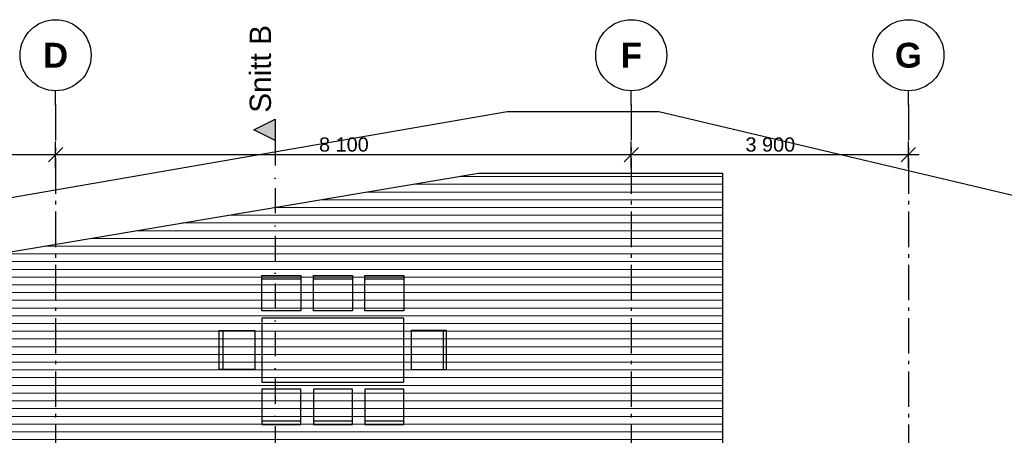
# Model space of a CAD drawing. Header units: millimetres. Extents: x 158466 to 263668, y 129175 to 189280.
# Tile 53 of 55: x 185854 to 199708, y 183430 to 189280. Entities that reach past the tile are written whole.
import ezdxf
from ezdxf.enums import TextEntityAlignment as Align

# ---------------------------------------------------------------- set-up
doc = ezdxf.new("R2010")
doc.units = ezdxf.units.MM
doc.header["$LTSCALE"] = 0.5
doc.header["$MEASUREMENT"] = 0
for name, pattern in [('Akselinje', [1500, 1000, -200, 100, -200]), ('PLINE', [0]), ('Prikk & stiplet', [1340.555525, 705.555534, -352.777767, 0, -282.222223])]:
    doc.linetypes.add(name, pattern=pattern)
for name, color, linetype in [('25-- Dekker(Nye konstruksjoner)', 7, 'Continuous'), ('68-- Inventar (løst)(Nye konstruksjoner)', 7, 'Continuous'), ('71-- Bearbeidet terreng(Nye konstruksjoner)', 7, 'Continuous'), ('822- Modullinjer(Nye konstruksjoner)', 7, 'Continuous'), ('842-M___1_100 Målsetting bygning(Nye konstruksjoner)', 7, 'Continuous'), ('852- Snittmarkør', 7, 'Continuous')]:
    doc.layers.add(name, color=color, linetype=linetype)
doc.layers.add('255- Gulvoverflate(Nye konstruksjoner)', color=7, linetype='Continuous', lineweight=0)
doc.styles.add('GENERATED_STYLE_1', font='arial.ttf')
doc.styles.add('GENERATED_STYLE_3', font='arialbd.ttf')
doc.dimstyles.new('GENERATED_STYLE__3', dxfattribs={"dimtxt": 200, "dimasz": 190, "dimexe": 0.18, "dimexo": 0.0625, "dimgap": 0, "dimtad": 1, "dimtih": 1, "dimtoh": 1, "dimdec": 0, "dimzin": 0, "dimdsep": 46, "dimtxsty": 'GENERATED_STYLE_1', "dimblk": 'ARROWHEAD_6', "dimblk1": 'ARROWHEAD_6', "dimblk2": 'ARROWHEAD_6', "dimcen": 0.09, "dimse1": 1, "dimse2": 1, "dimclrd": 256, "dimclre": 256, "dimclrt": 256, "dimadec": 1, "dimazin": 0, "dimtfac": 1, "dimtdec": 4, "dimtmove": 0, "dimatfit": 3, "dimfxl": 1, "dimtolj": 1, "dimtzin": 0, "dimarcsym": 0})

# ---------------------------------------------------------------- blocks, each defined once
blk = doc.blocks.new('Stol 06[8]_1', base_point=(191261, 184080))
at = {"layer": '68-- Inventar (løst)(Nye konstruksjoner)', "linetype": 'PLINE'}
blk.add_line((191261, 183630), (190711, 183630), dxfattribs=at)
at = {"layer": '68-- Inventar (løst)(Nye konstruksjoner)', "linetype": 'PLINE', "flags": 128}
blk.add_lwpolyline([(191261, 184080), (190711, 184080), (190711, 183580), (191261, 183580)], close=True, dxfattribs=at)
blk = doc.blocks.new('Bord rektangulært 02[9]_1', base_point=(191261, 184180))
at = {"layer": '68-- Inventar (løst)(Nye konstruksjoner)', "linetype": 'PLINE'}
for p, q in [((191261, 185080), (189261, 185080)), ((189261, 185080), (189261, 184180)), ((191261, 184180), (191261, 185080)), ((189261, 184180), (191261, 184180))]:
    blk.add_line(p, q, dxfattribs=at)
at = {"layer": '68-- Inventar (løst)(Nye konstruksjoner)', "linetype": 'PLINE', "flags": 128}
blk.add_lwpolyline([(191261, 184180), (191261, 185080), (189261, 185080), (189261, 184180)], close=True, dxfattribs=at)
blk = doc.blocks.new('Stol 06[10]_1', base_point=(189811, 184080))
at = {"layer": '68-- Inventar (løst)(Nye konstruksjoner)', "linetype": 'PLINE'}
blk.add_line((189811, 183630), (189261, 183630), dxfattribs=at)
at = {"layer": '68-- Inventar (løst)(Nye konstruksjoner)', "linetype": 'PLINE', "flags": 128}
blk.add_lwpolyline([(189811, 184080), (189261, 184080), (189261, 183580), (189811, 183580)], close=True, dxfattribs=at)
blk = doc.blocks.new('Stol 06[11]_1', base_point=(190536, 184080))
at = {"layer": '68-- Inventar (løst)(Nye konstruksjoner)', "linetype": 'PLINE'}
blk.add_line((190536, 183630), (189986, 183630), dxfattribs=at)
at = {"layer": '68-- Inventar (løst)(Nye konstruksjoner)', "linetype": 'PLINE', "flags": 128}
blk.add_lwpolyline([(190536, 184080), (189986, 184080), (189986, 183580), (190536, 183580)], close=True, dxfattribs=at)
blk = doc.blocks.new('Stol 06[12]_1', base_point=(191261, 185180))
at = {"layer": '68-- Inventar (løst)(Nye konstruksjoner)', "linetype": 'PLINE'}
blk.add_line((191261, 185630), (190711, 185630), dxfattribs=at)
at = {"layer": '68-- Inventar (løst)(Nye konstruksjoner)', "linetype": 'PLINE', "flags": 128}
blk.add_lwpolyline([(191261, 185180), (190711, 185180), (190711, 185680), (191261, 185680)], close=True, dxfattribs=at)
blk = doc.blocks.new('Stol 06[13]_1', base_point=(189811, 185180))
at = {"layer": '68-- Inventar (løst)(Nye konstruksjoner)', "linetype": 'PLINE'}
blk.add_line((189811, 185630), (189261, 185630), dxfattribs=at)
at = {"layer": '68-- Inventar (løst)(Nye konstruksjoner)', "linetype": 'PLINE', "flags": 128}
blk.add_lwpolyline([(189811, 185180), (189261, 185180), (189261, 185680), (189811, 185680)], close=True, dxfattribs=at)
blk = doc.blocks.new('Stol 06[14]_1', base_point=(190536, 185180))
at = {"layer": '68-- Inventar (løst)(Nye konstruksjoner)', "linetype": 'PLINE'}
blk.add_line((190536, 185630), (189986, 185630), dxfattribs=at)
at = {"layer": '68-- Inventar (løst)(Nye konstruksjoner)', "linetype": 'PLINE', "flags": 128}
blk.add_lwpolyline([(190536, 185180), (189986, 185180), (189986, 185680), (190536, 185680)], close=True, dxfattribs=at)
blk = doc.blocks.new('Stol 06[15]_1', base_point=(191361, 184905))
at = {"layer": '68-- Inventar (løst)(Nye konstruksjoner)', "linetype": 'PLINE'}
blk.add_line((191811, 184905), (191811, 184355), dxfattribs=at)
at = {"layer": '68-- Inventar (løst)(Nye konstruksjoner)', "linetype": 'PLINE', "flags": 128}
blk.add_lwpolyline([(191361, 184905), (191361, 184355), (191861, 184355), (191861, 184905)], close=True, dxfattribs=at)
blk = doc.blocks.new('Stol 06[16]_1', base_point=(189161, 184905))
at = {"layer": '68-- Inventar (løst)(Nye konstruksjoner)', "linetype": 'PLINE'}
blk.add_line((188711, 184905), (188711, 184355), dxfattribs=at)
at = {"layer": '68-- Inventar (løst)(Nye konstruksjoner)', "linetype": 'PLINE', "flags": 128}
blk.add_lwpolyline([(189161, 184905), (189161, 184355), (188661, 184355), (188661, 184905)], close=True, dxfattribs=at)
blk = doc.blocks.new('*D390')
at = {"layer": '842-M___1_100 Målsetting bygning(Nye konstruksjoner)', "linetype": 'PLINE', "transparency": 16777216}
for p, q in [((184259, 187480), (184059, 187280)), ((184159, 187192), (184159, 187567)), ((186459, 187480), (186259, 187280)), ((186359, 187192), (186359, 187567)), ((184159, 187380), (186359, 187380))]:
    blk.add_line(p, q, dxfattribs=at)
at = {"layer": '842-M___1_100 Målsetting bygning(Nye konstruksjoner)', "transparency": 16777216, "insert": (184916, 187420), "char_height": 200, "attachment_point": 7, "style": 'GENERATED_STYLE_1'}
blk.add_mtext('\\A1;{\\pql;\\fArial|b0|i0|c0|p0;\\W1.000000;2\xa0200}', dxfattribs=at)
blk = doc.blocks.new('ARROWHEAD_6')
at = {"linetype": 'Continuous'}
for p, q in [((0, 0), (-1, 0)), ((-0.5, -0.5), (0.5, 0.5))]:
    blk.add_line(p, q, dxfattribs=at)
blk = doc.blocks.new('*D391')
at = {"layer": '842-M___1_100 Målsetting bygning(Nye konstruksjoner)', "linetype": 'PLINE', "transparency": 16777216}
for p, q in [((186459, 187480), (186259, 187280)), ((186359, 187192), (186359, 187567)), ((194559, 187480), (194359, 187280)), ((194459, 187192), (194459, 187567)), ((186359, 187380), (194459, 187380))]:
    blk.add_line(p, q, dxfattribs=at)
at = {"layer": '842-M___1_100 Målsetting bygning(Nye konstruksjoner)', "transparency": 16777216, "insert": (190066, 187420), "char_height": 200, "attachment_point": 7, "style": 'GENERATED_STYLE_1'}
blk.add_mtext('\\A1;{\\pql;\\fArial|b0|i0|c0|p0;\\W1.000000;8\xa0100}', dxfattribs=at)
blk = doc.blocks.new('*D392')
at = {"layer": '842-M___1_100 Målsetting bygning(Nye konstruksjoner)', "linetype": 'PLINE', "transparency": 16777216}
for p, q in [((194559, 187480), (194359, 187280)), ((194459, 187192), (194459, 187567)), ((198259, 187280), (198459, 187480)), ((198359, 187192), (198359, 187567)), ((194459, 187380), (198359, 187380)), ((198359, 187380), (198509, 187380))]:
    blk.add_line(p, q, dxfattribs=at)
at = {"layer": '842-M___1_100 Målsetting bygning(Nye konstruksjoner)', "transparency": 16777216, "insert": (196066, 187420), "char_height": 200, "attachment_point": 7, "style": 'GENERATED_STYLE_1'}
blk.add_mtext('\\A1;{\\pql;\\fArial|b0|i0|c0|p0;\\W1.000000;3\xa0900}', dxfattribs=at)
blk = doc.blocks.new('Standard grid marker[257]_1', base_point=(198359, 188280))
at = {"layer": '822- Modullinjer(Nye konstruksjoner)', "linetype": 'Akselinje'}
for q in [(198359, 188280), (198359, 150688)]:
    blk.add_line((198359, 188080), q, dxfattribs=at)
at = {"layer": '822- Modullinjer(Nye konstruksjoner)', "linetype": 'PLINE'}
blk.add_circle((198359, 188780), 500, dxfattribs=at)
at = {"layer": '822- Modullinjer(Nye konstruksjoner)', "linetype": 'Akselinje'}
blk.add_point((198359, 188080), dxfattribs=at)
blk.add_point((198359, 188080), dxfattribs=at)
at = {"layer": '822- Modullinjer(Nye konstruksjoner)', "style": 'GENERATED_STYLE_3'}
for tag, p in [('AC_MarkerText_1_0', (198359, 188955)), ('AC_MarkerText_1_1', (198359, 150163))]:
    blk.add_attdef(tag, text='', height=350, dxfattribs=at).set_placement(p, align=Align.TOP_CENTER)
blk = doc.blocks.new('Standard grid marker[262]_1', base_point=(186359, 188280))
at = {"layer": '822- Modullinjer(Nye konstruksjoner)', "linetype": 'Akselinje'}
for q in [(186359, 188280), (186359, 150688)]:
    blk.add_line((186359, 188080), q, dxfattribs=at)
at = {"layer": '822- Modullinjer(Nye konstruksjoner)', "linetype": 'PLINE'}
blk.add_circle((186359, 188780), 500, dxfattribs=at)
at = {"layer": '822- Modullinjer(Nye konstruksjoner)', "linetype": 'Akselinje'}
blk.add_point((186359, 188080), dxfattribs=at)
blk.add_point((186359, 188080), dxfattribs=at)
at = {"layer": '822- Modullinjer(Nye konstruksjoner)', "style": 'GENERATED_STYLE_3'}
for tag, p in [('AC_MarkerText_1_0', (186359, 188955)), ('AC_MarkerText_1_1', (186359, 150163))]:
    blk.add_attdef(tag, text='', height=350, rotation=360, dxfattribs=at).set_placement(p, align=Align.TOP_CENTER)
blk = doc.blocks.new('Standard grid marker[263]_1', base_point=(194459, 188280))
at = {"layer": '822- Modullinjer(Nye konstruksjoner)', "linetype": 'Akselinje'}
for q in [(194459, 188280), (194459, 150688)]:
    blk.add_line((194459, 188080), q, dxfattribs=at)
at = {"layer": '822- Modullinjer(Nye konstruksjoner)', "linetype": 'PLINE'}
blk.add_circle((194459, 188780), 500, dxfattribs=at)
at = {"layer": '822- Modullinjer(Nye konstruksjoner)', "linetype": 'Akselinje'}
blk.add_point((194459, 188080), dxfattribs=at)
blk.add_point((194459, 188080), dxfattribs=at)
at = {"layer": '822- Modullinjer(Nye konstruksjoner)', "style": 'GENERATED_STYLE_3'}
for tag, p in [('AC_MarkerText_1_0', (194459, 188955)), ('AC_MarkerText_1_1', (194459, 150163))]:
    blk.add_attdef(tag, text='', height=350, rotation=360, dxfattribs=at).set_placement(p, align=Align.TOP_CENTER)

msp = doc.modelspace()

# ---------------------------------------------------------------- hatches: boundary and pattern name
at = {"layer": '255- Gulvoverflate(Nye konstruksjoner)', "linetype": 'Continuous'}
h = msp.add_hatch(dxfattribs=at)
h.set_pattern_fill('LINJER_120_MM_0001', color=256, style=0, pattern_type=2)
h.set_pattern_definition([(4e-10, (187728.6, 183369.96), (-6e-10, 108.8819), [])])
h.paths.add_polyline_path([(184327.6, 185779.6), (184341.6, 180779.6), (186072.8, 180780), (186073.2, 183279.7), (194444.9, 183279.7), (194444.9, 181587.7), (195744.9, 181587.7), (195744.9, 187117.7), (192311.2, 187117.7)])
at = {"layer": '852- Snittmarkør', "linetype": 'Continuous'}
msp.add_hatch(color=256, dxfattribs=at).paths.add_polyline_path([(189448.9, 187879.6), (189148.9, 187729.6), (189448.9, 187579.6)])

# ---------------------------------------------------------------- linework, layer by layer
at = {"layer": '25-- Dekker(Nye konstruksjoner)', "linetype": 'PLINE', "flags": 128}
msp.add_lwpolyline([(184327.6, 185779.6), (192311.2, 187117.7), (195744.9, 187117.7), (195744.9, 181587.7), (194444.9, 181587.7), (194444.9, 183279.7), (186073.2, 183279.7), (186072.8, 180780), (184341.6, 180779.6)], close=True, dxfattribs=at)
at = {"layer": '71-- Bearbeidet terreng(Nye konstruksjoner)', "linetype": 'PLINE', "flags": 128}
msp.add_lwpolyline([(158900, 173269.9), (162415, 177799.9), (167490, 181409.9), (168730, 182179.9), (170210, 182699.9), (173855.1, 184718.3), (192712.9, 187987.7), (194844.9, 187987.7), (201770.2, 186349.4), (200978.9, 150987.7), (172708.1, 150987.7)], dxfattribs=at)
at = {"layer": '852- Snittmarkør', "linetype": 'Prikk & stiplet'}
msp.add_line((189448.9, 187579.6), (189448.9, 151137.7), dxfattribs=at)
at = {"layer": '852- Snittmarkør', "linetype": 'PLINE', "flags": 128}
msp.add_lwpolyline([(189448.9, 187879.6), (189448.9, 187579.6), (189148.9, 187729.6)], close=True, dxfattribs=at)

# ---------------------------------------------------------------- block references
at = {"layer": '68-- Inventar (løst)(Nye konstruksjoner)', "linetype": 'PLINE'}
for name, p in [('Stol 06[13]_1', (189810.9, 185179.7)), ('Stol 06[14]_1', (190535.9, 185179.7)), ('Stol 06[12]_1', (191260.9, 185179.7)), ('Bord rektangulært 02[9]_1', (191260.9, 184179.7)), ('Stol 06[16]_1', (189160.9, 184904.7)), ('Stol 06[15]_1', (191360.9, 184904.7)), ('Stol 06[10]_1', (189810.9, 184079.7)), ('Stol 06[11]_1', (190535.9, 184079.7)), ('Stol 06[8]_1', (191260.9, 184079.7))]:
    msp.add_blockref(name, p, dxfattribs=at)
at = {"layer": '822- Modullinjer(Nye konstruksjoner)', "linetype": 'PLINE'}
ref = msp.add_blockref('Standard grid marker[262]_1', (186358.9, 188279.7), dxfattribs=at)
ref.add_attrib('AC_MarkerText_1', 'D', dxfattribs={"color": 7, "height": 350, "rotation": 360, "style": 'GENERATED_STYLE_3'}).set_placement((186358.9, 188954.7), align=Align.TOP_CENTER)
ref = msp.add_blockref('Standard grid marker[263]_1', (194458.9, 188279.7), dxfattribs=at)
ref.add_attrib('AC_MarkerText_1', 'F', dxfattribs={"color": 7, "height": 350, "rotation": 360, "style": 'GENERATED_STYLE_3'}).set_placement((194458.9, 188954.7), align=Align.TOP_CENTER)
ref = msp.add_blockref('Standard grid marker[257]_1', (198358.9, 188279.7), dxfattribs=at)
ref.add_attrib('AC_MarkerText_1', 'G', dxfattribs={"color": 7, "height": 350, "style": 'GENERATED_STYLE_3'}).set_placement((198358.9, 188954.7), align=Align.TOP_CENTER)

# ---------------------------------------------------------------- texts
at = {"layer": '852- Snittmarkør', "insert": (189393.9, 187969.6), "char_height": 300, "attachment_point": 7, "rotation": 90, "style": 'GENERATED_STYLE_1'}
msp.add_mtext('\\A1;{\\pql;\\pt0;\\fArial|b0|i0|c0|p0;\\W1.000000;Snitt B}', dxfattribs=at)

# ---------------------------------------------------------------- dimensions: what is measured, and where the dimension line sits
at = {"layer": '842-M___1_100 Målsetting bygning(Nye konstruksjoner)', "linetype": 'Continuous'}
for base, p1, p2, picture, middle in [((186358.9, 187379.7), (184158.9, 188279.7), (186358.9, 188279.7), '*D390', (185258.8, 187519.7)), ((194458.9, 187379.7), (186358.9, 188279.7), (194458.9, 188279.7), '*D391', (190408.8, 187519.7)), ((198358.9, 187379.7), (194458.9, 188279.7), (198358.9, 188279.7), '*D392', (196408.8, 187519.7))]:
    dim = msp.add_linear_dim(base=base, p1=p1, p2=p2, dimstyle='GENERATED_STYLE__3', dxfattribs=at)
    dim.commit()
    dim.dimension.update_dxf_attribs({"geometry": picture, "text_midpoint": middle, "dimtype": 160})

doc.saveas('drawing.dxf')
